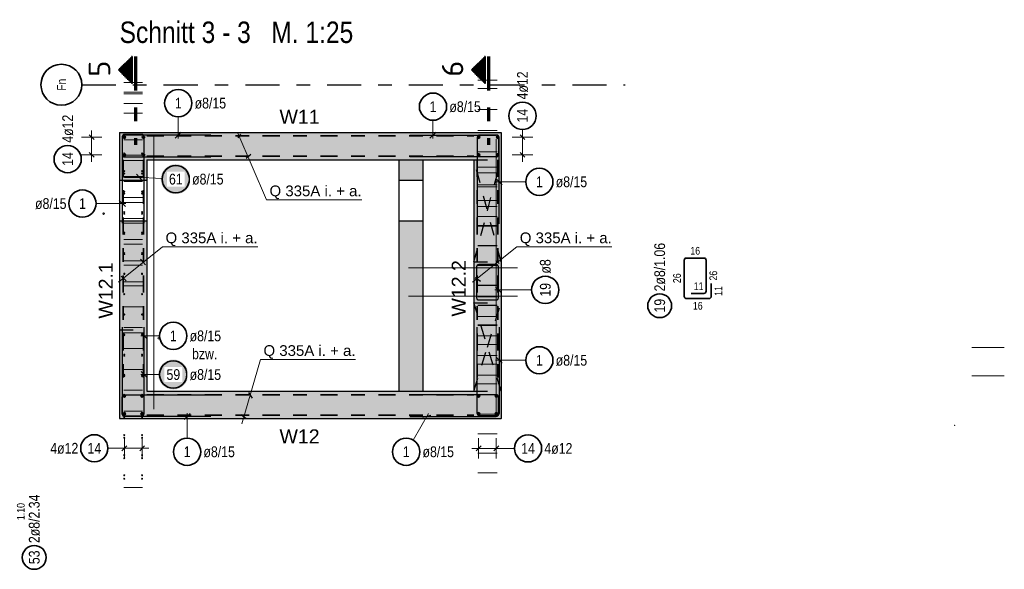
# Model space of a CAD drawing. Header units: millimetres. Extents: x -16 to 44.7, y 0 to 21.2.
# Tile 42 of 49: x 29.1 to 36.3, y 10.7 to 14.8. Entities that reach past the tile are written whole.
import ezdxf
from ezdxf.enums import TextEntityAlignment as Align

# ---------------------------------------------------------------- set-up
doc = ezdxf.new("R2010")
doc.units = ezdxf.units.MM
for name, pattern in [('DASHDOT', [1, 0.5, -0.25, 0, -0.25]), ('DASHDOTX2', [2, 1, -0.5, 0, -0.5]), ('HIDDEN', [0.375, 0.25, -0.125])]:
    doc.linetypes.add(name, pattern=pattern)
doc.layers.add('Achsen', color=7, linetype='Continuous', lineweight=20)
doc.layers.add('nplo Bewehrung', color=7, linetype='Continuous', lineweight=20)
doc.styles.add('Arial', font='arial.ttf')
doc.styles.add('Arial Narrow', font='ARIALN.TTF')
doc.styles.add('isocp', font='isocp', dxfattribs={"width": 1.1})
pattern_1 = [(360, (0, 0), (2e-18, 0.01), [])]

msp = doc.modelspace()

# ---------------------------------------------------------------- hatches: boundary and pattern name
at = {"lineweight": 50}
h = msp.add_hatch(dxfattribs=at)
h.set_pattern_fill('Mau', color=4, scale=0.01, angle=360, style=0, pattern_type=2)
h.set_pattern_definition(pattern_1)
h.paths.add_polyline_path([(29.90166, 14.304649), (29.90166, 14.504649), (29.80166, 14.404649)])
h = msp.add_hatch(dxfattribs=at)
h.set_pattern_fill('Mau', color=4, scale=0.01, angle=360, style=0, pattern_type=2)
h.set_pattern_definition(pattern_1)
h.paths.add_polyline_path([(32.492768, 14.304649), (32.492768, 14.504649), (32.392768, 14.404649)])
at = {"lineweight": 13, "true_color": 0xd7ffd7}
for points in [[(29.809648, 13.946369), (32.609648, 13.946369), (32.409648, 13.746369), (29.809648, 13.746369)], [(32.609648, 13.946369), (32.609648, 11.846367), (32.409648, 12.046367), (32.409648, 13.746369)], [(30.009648, 13.746369), (30.009648, 13.596369), (29.809648, 13.596369), (29.809648, 13.746369)], [(30.009648, 13.296369), (30.009648, 11.846367), (29.809648, 11.846367), (29.809648, 13.296369)], [(32.409648, 12.046367), (32.609648, 11.846367), (30.009648, 11.846367), (30.009648, 12.046367)]]:
    msp.add_hatch(color=254, dxfattribs=at).paths.add_polyline_path(points)
at = {"lineweight": 13, "true_color": 0xf08e8e}
for points in [[(32.034509, 13.746369), (32.034509, 13.596369), (31.859509, 13.596369), (31.859509, 13.746369)], [(32.034509, 13.296369), (32.034509, 12.046367), (31.859509, 12.046367), (31.859509, 13.296369)]]:
    msp.add_hatch(color=11, dxfattribs=at).paths.add_polyline_path(points)
at = {"lineweight": 0, "true_color": 0xffffff}
for points in [[(30.331704, 13.603508), (30.331637, 13.607347), (30.331436, 13.611181), (30.331101, 13.615006), (30.330633, 13.618817), (30.330033, 13.622609), (30.3293, 13.626378), (30.328436, 13.630119), (30.327443, 13.633828), (30.32632, 13.6375), (30.32507, 13.64113), (30.323694, 13.644715), (30.322194, 13.648249), (30.320571, 13.651729), (30.318828, 13.65515), (30.316967, 13.658508), (30.314989, 13.661799), (30.312898, 13.665019), (30.310696, 13.668164), (30.308385, 13.671231), (30.305969, 13.674215), (30.30345, 13.677112), (30.300831, 13.67992), (30.298116, 13.682635), (30.295308, 13.685254), (30.292411, 13.687773), (30.289427, 13.690189), (30.28636, 13.6925), (30.283215, 13.694702), (30.279995, 13.696793), (30.276704, 13.698771), (30.273346, 13.700632), (30.269925, 13.702375), (30.266445, 13.703998), (30.262911, 13.705498), (30.259326, 13.706874), (30.255696, 13.708124), (30.252024, 13.709247), (30.248315, 13.710241), (30.244574, 13.711104), (30.240805, 13.711837), (30.237013, 13.712438), (30.233202, 13.712905), (30.229377, 13.71324), (30.225543, 13.713441), (30.221704, 13.713508), (30.217865, 13.713441), (30.214031, 13.71324), (30.210206, 13.712905), (30.206395, 13.712438), (30.202603, 13.711837), (30.198834, 13.711104), (30.195093, 13.710241), (30.191384, 13.709247), (30.187712, 13.708124), (30.184082, 13.706874), (30.180497, 13.705498), (30.176963, 13.703998), (30.173483, 13.702375), (30.170062, 13.700632), (30.166704, 13.698771), (30.163413, 13.696793), (30.160193, 13.694702), (30.157048, 13.6925), (30.153981, 13.690189), (30.150997, 13.687773), (30.1481, 13.685254), (30.145292, 13.682635), (30.142577, 13.67992), (30.139958, 13.677112), (30.137439, 13.674215), (30.135023, 13.671231), (30.132712, 13.668164), (30.13051, 13.665019), (30.128419, 13.661799), (30.126441, 13.658508), (30.12458, 13.65515), (30.122837, 13.651729), (30.121214, 13.648249), (30.119714, 13.644715), (30.118338, 13.64113), (30.117088, 13.6375), (30.115965, 13.633828), (30.114971, 13.630119), (30.114108, 13.626378), (30.113375, 13.622609), (30.112774, 13.618817), (30.112307, 13.615006), (30.111972, 13.611181), (30.111771, 13.607347), (30.111704, 13.603508), (30.111771, 13.599669), (30.111972, 13.595835), (30.112307, 13.59201), (30.112774, 13.588199), (30.113375, 13.584407), (30.114108, 13.580638), (30.114971, 13.576897), (30.115965, 13.573188), (30.117088, 13.569516), (30.118338, 13.565886), (30.119714, 13.562301), (30.121214, 13.558767), (30.122837, 13.555287), (30.12458, 13.551866), (30.126441, 13.548508), (30.128419, 13.545217), (30.13051, 13.541997), (30.132712, 13.538852), (30.135023, 13.535785), (30.137439, 13.532801), (30.139958, 13.529904), (30.142577, 13.527096), (30.145292, 13.524381), (30.1481, 13.521762), (30.150997, 13.519243), (30.153981, 13.516827), (30.157048, 13.514516), (30.160193, 13.512314), (30.163413, 13.510223), (30.166704, 13.508245), (30.170062, 13.506384), (30.173483, 13.504641), (30.176963, 13.503018), (30.180497, 13.501518), (30.184082, 13.500142), (30.187712, 13.498892), (30.191384, 13.497769), (30.195093, 13.496776), (30.198834, 13.495912), (30.202603, 13.495179), (30.206395, 13.494579), (30.210206, 13.494111), (30.214031, 13.493776), (30.217865, 13.493575), (30.221704, 13.493508), (30.225543, 13.493575), (30.229377, 13.493776), (30.233202, 13.494111), (30.237013, 13.494579), (30.240805, 13.495179), (30.244574, 13.495912), (30.248315, 13.496776), (30.252024, 13.497769), (30.255696, 13.498892), (30.259326, 13.500142), (30.262911, 13.501518), (30.266445, 13.503018), (30.269925, 13.504641), (30.273346, 13.506384), (30.276704, 13.508245), (30.279995, 13.510223), (30.283215, 13.512314), (30.28636, 13.514516), (30.289427, 13.516827), (30.292411, 13.519243), (30.295308, 13.521762), (30.298116, 13.524381), (30.300831, 13.527096), (30.30345, 13.529904), (30.305969, 13.532801), (30.308385, 13.535785), (30.310696, 13.538852), (30.312898, 13.541997), (30.314989, 13.545217), (30.316967, 13.548508), (30.318828, 13.551866), (30.320571, 13.555287), (30.322194, 13.558767), (30.323694, 13.562301), (30.32507, 13.565886), (30.32632, 13.569516), (30.327443, 13.573188), (30.328436, 13.576897), (30.3293, 13.580638), (30.330033, 13.584407), (30.330633, 13.588199), (30.331101, 13.59201), (30.331436, 13.595835)], [(30.313695, 12.169282), (30.313628, 12.173121), (30.313427, 12.176955), (30.313093, 12.18078), (30.312625, 12.184591), (30.312024, 12.188383), (30.311291, 12.192152), (30.310428, 12.195893), (30.309434, 12.199602), (30.308311, 12.203274), (30.307061, 12.206904), (30.305685, 12.210488), (30.304185, 12.214023), (30.302563, 12.217503), (30.300819, 12.220924), (30.298958, 12.224282), (30.29698, 12.227573), (30.294889, 12.230793), (30.292687, 12.233938), (30.290376, 12.237005), (30.28796, 12.239988), (30.285441, 12.242886), (30.282823, 12.245694), (30.280108, 12.248409), (30.2773, 12.251028), (30.274402, 12.253547), (30.271418, 12.255963), (30.268352, 12.258274), (30.265206, 12.260476), (30.261986, 12.262567), (30.258695, 12.264545), (30.255337, 12.266406), (30.251916, 12.268149), (30.248436, 12.269772), (30.244902, 12.271272), (30.241317, 12.272648), (30.237687, 12.273898), (30.234015, 12.275021), (30.230307, 12.276014), (30.226565, 12.276878), (30.222796, 12.277611), (30.219004, 12.278211), (30.215193, 12.278679), (30.211368, 12.279014), (30.207534, 12.279215), (30.203695, 12.279282), (30.199856, 12.279215), (30.196022, 12.279014), (30.192197, 12.278679), (30.188386, 12.278211), (30.184594, 12.277611), (30.180825, 12.276878), (30.177084, 12.276014), (30.173375, 12.275021), (30.169703, 12.273898), (30.166073, 12.272648), (30.162488, 12.271272), (30.158954, 12.269772), (30.155474, 12.268149), (30.152053, 12.266406), (30.148695, 12.264545), (30.145404, 12.262567), (30.142184, 12.260476), (30.139039, 12.258274), (30.135972, 12.255963), (30.132989, 12.253547), (30.130091, 12.251028), (30.127283, 12.248409), (30.124568, 12.245694), (30.121949, 12.242886), (30.11943, 12.239988), (30.117014, 12.237005), (30.114703, 12.233938), (30.112501, 12.230793), (30.11041, 12.227573), (30.108432, 12.224282), (30.106571, 12.220924), (30.104828, 12.217503), (30.103205, 12.214023), (30.101705, 12.210488), (30.100329, 12.206904), (30.099079, 12.203274), (30.097956, 12.199602), (30.096963, 12.195893), (30.096099, 12.192152), (30.095366, 12.188383), (30.094766, 12.184591), (30.094298, 12.18078), (30.093963, 12.176955), (30.093762, 12.173121), (30.093695, 12.169282), (30.093762, 12.165443), (30.093963, 12.161609), (30.094298, 12.157784), (30.094766, 12.153973), (30.095366, 12.15018), (30.096099, 12.146411), (30.096963, 12.14267), (30.097956, 12.138962), (30.099079, 12.13529), (30.100329, 12.13166), (30.101705, 12.128075), (30.103205, 12.124541), (30.104828, 12.121061), (30.106571, 12.11764), (30.108432, 12.114282), (30.11041, 12.110991), (30.112501, 12.107771), (30.114703, 12.104625), (30.117014, 12.101559), (30.11943, 12.098575), (30.121949, 12.095677), (30.124568, 12.092869), (30.127283, 12.090154), (30.130091, 12.087536), (30.132989, 12.085017), (30.135972, 12.082601), (30.139039, 12.08029), (30.142184, 12.078088), (30.145404, 12.075996), (30.148695, 12.074019), (30.152053, 12.072158), (30.155474, 12.070414), (30.158954, 12.068792), (30.162488, 12.067292), (30.166073, 12.065916), (30.169703, 12.064666), (30.173375, 12.063543), (30.177084, 12.062549), (30.180825, 12.061686), (30.184594, 12.060953), (30.188386, 12.060352), (30.192197, 12.059884), (30.196022, 12.05955), (30.199856, 12.059349), (30.203695, 12.059282), (30.207534, 12.059349), (30.211368, 12.05955), (30.215193, 12.059884), (30.219004, 12.060352), (30.222796, 12.060953), (30.226565, 12.061686), (30.230307, 12.062549), (30.234015, 12.063543), (30.237687, 12.064666), (30.241317, 12.065916), (30.244902, 12.067292), (30.248436, 12.068792), (30.251916, 12.070414), (30.255337, 12.072158), (30.258695, 12.074019), (30.261986, 12.075996), (30.265206, 12.078088), (30.268352, 12.08029), (30.271418, 12.082601), (30.274402, 12.085017), (30.2773, 12.087536), (30.280108, 12.090154), (30.282823, 12.092869), (30.285441, 12.095677), (30.28796, 12.098575), (30.290376, 12.101559), (30.292687, 12.104625), (30.294889, 12.107771), (30.29698, 12.110991), (30.298958, 12.114282), (30.300819, 12.11764), (30.302563, 12.121061), (30.304185, 12.124541), (30.305685, 12.128075), (30.307061, 12.13166), (30.308311, 12.13529), (30.309434, 12.138962), (30.310428, 12.14267), (30.311291, 12.146411), (30.312024, 12.15018), (30.312625, 12.153973), (30.313093, 12.157784), (30.313427, 12.161609)]]:
    msp.add_hatch(color=7, dxfattribs=at).paths.add_polyline_path(points)

# ---------------------------------------------------------------- linework, layer by layer
at = {"color": 2, "linetype": 'Continuous', "lineweight": 35}
for p, q in [((29.90166, 14.504649), (29.80166, 14.404649)), ((29.90166, 14.504649), (29.90166, 14.304649)), ((32.492768, 14.504649), (32.392768, 14.404649)), ((32.492768, 14.504649), (32.492768, 14.304649)), ((29.80166, 14.404649), (29.90166, 14.304649)), ((32.392768, 14.404649), (32.492768, 14.304649)), ((33.954071, 13.008513), (33.954071, 12.743011)), ((34.098071, 13.024513), (33.970071, 13.024513)), ((34.114071, 12.780511), (34.114071, 13.008513)), ((34.151571, 12.743011), (34.151571, 12.837011)), ((33.970071, 12.727011), (34.135571, 12.727011)), ((34.004071, 12.764511), (34.098071, 12.764511))]:
    msp.add_line(p, q, dxfattribs=at)
at = {"color": 1, "linetype": 'DASHDOTX2', "lineweight": 70, "ltscale": 0.25}
for p, q in [((29.92666, 14.504649), (29.92666, 13.854649)), ((32.517768, 14.504649), (32.517768, 13.854649))]:
    msp.add_line(p, q, dxfattribs=at)
at = {"color": 3, "linetype": 'DASHDOTX2', "lineweight": 25, "ltscale": 0.25}
msp.add_line((29.532629, 14.296369), (33.52096, 14.296369), dxfattribs=at)
at = {"color": 5, "linetype": 'Continuous', "lineweight": 18}
for p, q in [((30.240366, 14.061478), (30.240366, 13.901369)), ((32.109845, 14.035371), (32.109845, 13.901369)), ((29.6046, 13.731369), (29.6046, 13.961369)), ((32.766456, 13.968499), (32.766456, 13.961369)), ((32.766456, 13.731369), (32.766456, 13.961369)), ((29.5296, 13.911369), (29.6796, 13.911369)), ((29.5296, 13.911369), (29.6796, 13.911369)), ((30.887545, 13.452384), (30.67702, 13.941562)), ((32.691456, 13.911369), (32.841456, 13.911369)), ((32.691456, 13.911369), (32.841456, 13.911369)), ((29.5296, 13.781369), (29.6796, 13.781369)), ((29.5296, 13.781369), (29.6796, 13.781369)), ((32.691456, 13.781369), (32.841456, 13.781369)), ((32.691456, 13.781369), (32.841456, 13.781369)), ((30.12182, 13.608318), (29.929677, 13.617572)), ((32.790509, 13.583847), (32.569648, 13.583847)), ((31.586477, 13.452384), (30.887545, 13.452384)), ((29.636669, 13.424013), (29.854648, 13.424013)), ((30.124296, 13.107685), (29.800513, 12.848375)), ((30.823228, 13.107685), (30.124296, 13.107685)), ((32.724296, 13.107685), (32.400513, 12.848375)), ((33.423228, 13.107685), (32.724296, 13.107685)), ((32.834024, 12.790289), (32.564648, 12.790289)), ((30.103695, 12.453056), (29.964648, 12.453056)), ((30.843227, 12.280409), (30.706054, 11.806833)), ((31.542159, 12.280409), (30.843227, 12.280409)), ((32.790509, 12.273796), (32.569648, 12.273796)), ((30.103695, 12.169282), (29.964648, 12.169282)), ((30.304853, 11.702326), (30.304853, 11.88637)), ((31.963442, 11.68861), (32.077285, 11.882941)), ((29.844653, 11.702839), (29.844657, 11.552839)), ((29.844656, 11.702839), (29.84466, 11.552839)), ((29.974653, 11.702842), (29.974657, 11.552842)), ((29.974656, 11.702842), (29.97466, 11.552842)), ((32.444648, 11.552284), (32.444648, 11.702284)), ((32.444648, 11.552284), (32.444648, 11.702284)), ((32.574648, 11.552284), (32.574648, 11.702284)), ((32.574648, 11.552284), (32.574648, 11.702284)), ((29.72403, 11.627836), (29.794655, 11.627838)), ((29.794655, 11.627838), (30.024658, 11.627844)), ((32.624648, 11.627284), (32.394648, 11.627284)), ((32.707268, 11.627284), (32.624648, 11.627284))]:
    msp.add_line(p, q, dxfattribs=at)
at = {"color": 3, "linetype": 'Continuous', "lineweight": 25}
for p, q in [((30.218269, 13.904272), (30.262463, 13.948466)), ((32.087748, 13.904272), (32.131942, 13.948466)), ((29.586922, 13.929047), (29.622277, 13.893692)), ((29.586922, 13.929047), (29.622277, 13.893692)), ((29.809648, 13.946369), (32.609648, 13.946369)), ((29.809648, 13.946369), (29.809648, 13.746369)), ((29.829648, 13.915176), (29.829648, 13.281176)), ((29.829648, 13.910369), (29.829648, 13.782369)), ((29.973648, 13.931176), (29.845648, 13.931176)), ((30.479648, 13.926369), (29.845648, 13.926369)), ((29.989648, 13.281176), (29.989648, 13.915176)), ((30.679765, 13.907383), (30.699698, 13.933545)), ((31.939648, 13.926369), (32.573648, 13.926369)), ((32.434648, 13.910369), (32.434648, 13.276369)), ((32.578648, 13.926369), (32.450648, 13.926369)), ((32.589648, 13.910369), (32.589648, 13.782369)), ((32.594648, 13.276369), (32.594648, 13.910369)), ((32.609648, 13.946369), (32.609648, 11.846367)), ((32.748779, 13.929047), (32.784134, 13.893692)), ((32.748779, 13.929047), (32.784134, 13.893692)), ((29.586922, 13.799047), (29.622277, 13.763692)), ((29.586922, 13.799047), (29.622277, 13.763692)), ((29.809648, 13.746369), (29.809648, 13.596369)), ((29.845648, 13.766369), (30.479648, 13.766369)), ((30.009648, 13.746369), (32.409648, 13.746369)), ((30.009648, 13.746369), (30.009648, 13.596369)), ((30.739563, 13.757888), (30.773199, 13.787787)), ((31.859509, 13.746369), (31.859509, 13.596369)), ((32.573648, 13.766369), (31.939648, 13.766369)), ((32.034509, 13.746369), (32.034509, 13.596369)), ((32.409648, 13.746369), (32.409648, 12.046367)), ((32.748779, 13.799047), (32.784134, 13.763692)), ((32.748779, 13.799047), (32.784134, 13.763692)), ((29.809648, 13.596369), (30.009648, 13.596369)), ((29.809648, 13.596369), (29.809648, 13.296369)), ((29.93364, 13.639504), (29.975657, 13.593235)), ((30.009648, 13.596369), (30.009648, 13.296369)), ((31.859509, 13.596369), (32.034509, 13.596369)), ((31.859509, 13.596369), (31.859509, 13.296369)), ((32.034509, 13.596369), (32.034509, 13.296369)), ((32.572551, 13.605944), (32.616746, 13.56175)), ((29.851746, 13.401916), (29.807551, 13.44611)), ((29.809648, 13.296369), (30.009648, 13.296369)), ((29.809648, 13.296369), (29.809648, 11.846367)), ((30.009648, 13.296369), (30.009648, 12.046367)), ((31.859509, 13.296369), (32.034509, 13.296369)), ((31.859509, 13.296369), (31.859509, 12.046367)), ((32.034509, 13.296369), (32.034509, 12.046367)), ((29.962578, 13.015803), (30.00031, 12.973633)), ((32.429648, 12.960369), (32.429648, 12.732367)), ((32.573648, 12.976369), (32.445648, 12.976369)), ((32.57168, 13.006991), (32.596089, 12.985108)), ((32.589648, 12.732367), (32.589648, 12.960369)), ((29.820529, 12.890401), (29.857151, 12.855998)), ((32.419336, 12.882423), (32.458066, 12.855045)), ((32.567551, 12.812386), (32.611746, 12.768191)), ((32.589648, 12.732367), (32.589648, 12.826367)), ((32.445648, 12.716367), (32.573648, 12.716367)), ((32.479648, 12.716367), (32.573648, 12.716367)), ((29.829648, 12.516367), (29.829648, 11.882367)), ((29.989648, 11.882367), (29.989648, 12.516367)), ((32.434648, 11.88237), (32.434648, 12.51637)), ((32.594648, 12.51637), (32.594648, 11.88237)), ((29.967551, 12.475153), (30.011746, 12.430959)), ((32.572551, 12.295893), (32.616746, 12.251699)), ((29.967551, 12.191379), (30.011746, 12.147185)), ((29.829648, 11.87737), (29.829648, 12.00537)), ((29.845648, 12.02137), (30.479648, 12.02137)), ((30.009648, 12.046367), (32.409648, 12.046367)), ((30.75593, 12.037387), (30.78309, 11.996236)), ((32.573648, 12.02137), (31.939648, 12.02137)), ((32.589648, 11.87737), (32.589648, 12.00537)), ((29.845648, 11.866367), (29.973648, 11.866367)), ((30.479648, 11.86137), (29.845648, 11.86137)), ((30.32695, 11.883467), (30.282756, 11.839273)), ((30.701611, 11.876899), (30.737001, 11.848094)), ((31.939648, 11.86137), (32.573648, 11.86137)), ((32.094884, 11.869267), (32.034413, 11.853473)), ((32.578648, 11.86637), (32.450648, 11.86637)), ((29.809648, 11.846367), (30.009648, 11.846367)), ((30.009648, 11.846367), (32.609648, 11.846367)), ((29.862332, 11.645517), (29.826978, 11.610161)), ((29.862336, 11.645517), (29.826981, 11.610161)), ((29.992332, 11.64552), (29.956978, 11.610164)), ((29.992336, 11.64552), (29.956981, 11.610164)), ((32.426971, 11.609607), (32.462326, 11.644962)), ((32.426971, 11.609607), (32.462326, 11.644962)), ((32.556971, 11.609607), (32.592326, 11.644962)), ((32.556971, 11.609607), (32.592326, 11.644962))]:
    msp.add_line(p, q, dxfattribs=at)
at = {"color": 9, "linetype": 'Continuous', "lineweight": 0}
for p, q in [((29.829648, 13.632369), (29.829648, 13.910369)), ((29.845648, 13.926369), (29.973648, 13.926369)), ((29.879648, 13.926369), (29.973648, 13.926369)), ((29.989648, 13.910369), (29.989648, 13.632369)), ((29.989648, 13.910369), (29.989648, 13.816369)), ((29.973648, 13.616369), (29.845648, 13.616369)), ((29.829648, 11.882367), (29.829648, 12.460369)), ((29.845648, 12.476369), (29.973648, 12.476369)), ((29.989648, 12.460369), (29.989648, 11.882367)), ((29.989648, 11.976367), (29.989648, 11.882367)), ((29.973648, 11.866367), (29.845648, 11.866367)), ((29.973648, 11.866367), (29.879648, 11.866367))]:
    msp.add_line(p, q, dxfattribs=at)
at = {"color": 2, "linetype": 'DASHDOT', "lineweight": 35, "ltscale": 0.25}
for p, q in [((30.009648, 13.921369), (32.409648, 13.921369)), ((29.834648, 13.746369), (29.834648, 12.04637)), ((29.984648, 13.746369), (29.984648, 12.04637)), ((30.009648, 13.771369), (32.409648, 13.771369)), ((32.434648, 13.746369), (32.434648, 12.04637)), ((32.584648, 13.746369), (32.584648, 12.04637)), ((30.009648, 12.02137), (32.409648, 12.02137)), ((30.009648, 11.87137), (32.409648, 11.87137))]:
    msp.add_line(p, q, dxfattribs=at)
at = {"color": 3, "linetype": 'HIDDEN', "lineweight": 25, "ltscale": 0.25}
for p, q in [((32.409648, 13.746369), (32.609648, 13.746369)), ((32.409648, 12.996369), (32.609648, 12.996369)), ((32.409648, 12.696367), (32.609648, 12.696367)), ((29.809648, 12.496369), (30.009648, 12.496369)), ((32.409648, 12.046367), (32.609648, 12.046367))]:
    msp.add_line(p, q, dxfattribs=at)
at = {"color": 2, "linetype": 'Continuous', "lineweight": 35}
for centre, radius in [((29.382629, 14.296369), 0.15), ((30.240366, 14.161478), 0.1), ((32.109845, 14.135371), 0.1), ((32.766456, 14.068499), 0.1), ((29.428426, 13.750575), 0.1), ((30.221704, 13.603508), 0.1), ((32.890509, 13.583847), 0.1), ((29.536669, 13.424013), 0.1), ((32.934024, 12.790433), 0.1), ((33.77358, 12.674319), 0.0875), ((30.203695, 12.453056), 0.1), ((32.890509, 12.273796), 0.1), ((30.203695, 12.169282), 0.1), ((29.62403, 11.627833), 0.1), ((32.807268, 11.627284), 0.1), ((30.304853, 11.602326), 0.1), ((31.912894, 11.602326), 0.1)]:
    msp.add_circle(centre, radius, dxfattribs=at)
at = {"color": 4, "linetype": 'Continuous', "lineweight": 50}
for centre, radius in [((29.844648, 13.911369), 0.006), ((29.844648, 13.911369), 0.006), ((29.844648, 13.911369), 0.0054), ((29.844648, 13.911369), 0.0042), ((29.844648, 13.911369), 0.003), ((29.844648, 13.911369), 0.0018), ((29.844648, 13.911369), 0.0006), ((29.984648, 13.911369), 0.006), ((29.984648, 13.911369), 0.006), ((29.984648, 13.911369), 0.0054), ((29.984648, 13.911369), 0.0042), ((29.984648, 13.911369), 0.003), ((29.984648, 13.911369), 0.0018), ((29.984648, 13.911369), 0.0006), ((32.444648, 13.911369), 0.006), ((32.444648, 13.911369), 0.006), ((32.444648, 13.911369), 0.0054), ((32.444648, 13.911369), 0.0042), ((32.444648, 13.911369), 0.003), ((32.444648, 13.911369), 0.0018), ((32.444648, 13.911369), 0.0006), ((32.584648, 13.911369), 0.006), ((32.584648, 13.911369), 0.006), ((32.584648, 13.911369), 0.0054), ((32.584648, 13.911369), 0.0042), ((32.584648, 13.911369), 0.003), ((32.584648, 13.911369), 0.0018), ((32.584648, 13.911369), 0.0006), ((29.844648, 13.781369), 0.006), ((29.844648, 13.781369), 0.006), ((29.844648, 13.781369), 0.0054), ((29.844648, 13.781369), 0.0042), ((29.844648, 13.781369), 0.003), ((29.844648, 13.781369), 0.0018), ((29.844648, 13.781369), 0.0006), ((29.984648, 13.781369), 0.006), ((29.984648, 13.781369), 0.006), ((29.984648, 13.781369), 0.0054), ((29.984648, 13.781369), 0.0042), ((29.984648, 13.781369), 0.003), ((29.984648, 13.781369), 0.0018), ((29.984648, 13.781369), 0.0006), ((32.444648, 13.781369), 0.006), ((32.444648, 13.781369), 0.006), ((32.444648, 13.781369), 0.0054), ((32.444648, 13.781369), 0.0042), ((32.444648, 13.781369), 0.003), ((32.444648, 13.781369), 0.0018), ((32.444648, 13.781369), 0.0006), ((32.584648, 13.781369), 0.006), ((32.584648, 13.781369), 0.006), ((32.584648, 13.781369), 0.0054), ((32.584648, 13.781369), 0.0042), ((32.584648, 13.781369), 0.003), ((32.584648, 13.781369), 0.0018), ((32.584648, 13.781369), 0.0006), ((29.844648, 12.01137), 0.006), ((29.844648, 12.01137), 0.006), ((29.844648, 12.01137), 0.0054), ((29.844648, 12.01137), 0.0042), ((29.844648, 12.01137), 0.003), ((29.844648, 12.01137), 0.0018), ((29.844648, 12.01137), 0.0006), ((29.974648, 12.01137), 0.006), ((29.974648, 12.01137), 0.006), ((29.974648, 12.01137), 0.0054), ((29.974648, 12.01137), 0.0042), ((29.974648, 12.01137), 0.003), ((29.974648, 12.01137), 0.0018), ((29.974648, 12.01137), 0.0006), ((32.444648, 12.01137), 0.006), ((32.444648, 12.01137), 0.006), ((32.444648, 12.01137), 0.0054), ((32.444648, 12.01137), 0.0042), ((32.444648, 12.01137), 0.003), ((32.444648, 12.01137), 0.0018), ((32.444648, 12.01137), 0.0006), ((32.574648, 12.01137), 0.006), ((32.574648, 12.01137), 0.006), ((32.574648, 12.01137), 0.0054), ((32.574648, 12.01137), 0.0042), ((32.574648, 12.01137), 0.003), ((32.574648, 12.01137), 0.0018), ((32.574648, 12.01137), 0.0006), ((29.844648, 11.881367), 0.006), ((29.844648, 11.881367), 0.006), ((29.844648, 11.881367), 0.0054), ((29.844648, 11.881367), 0.0042), ((29.844648, 11.881367), 0.003), ((29.844648, 11.881367), 0.0018), ((29.844648, 11.881367), 0.0006), ((29.974648, 11.88137), 0.006), ((29.974648, 11.88137), 0.006), ((29.974648, 11.88137), 0.0054), ((29.974648, 11.88137), 0.0042), ((29.974648, 11.88137), 0.003), ((29.974648, 11.88137), 0.0018), ((29.974648, 11.88137), 0.0006), ((32.444648, 11.88137), 0.006), ((32.444648, 11.88137), 0.006), ((32.444648, 11.88137), 0.0054), ((32.444648, 11.88137), 0.0042), ((32.444648, 11.88137), 0.003), ((32.444648, 11.88137), 0.0018), ((32.444648, 11.88137), 0.0006), ((32.574648, 11.88137), 0.006), ((32.574648, 11.88137), 0.006), ((32.574648, 11.88137), 0.0054), ((32.574648, 11.88137), 0.0042), ((32.574648, 11.88137), 0.003), ((32.574648, 11.88137), 0.0018), ((32.574648, 11.88137), 0.0006)]:
    msp.add_circle(centre, radius, dxfattribs=at)
at = {"color": 9, "linetype": 'Continuous', "lineweight": 0}
for centre in [(29.809648, 12.221367), (32.609648, 11.84637), (35.939352, 11.797046)]:
    msp.add_circle(centre, 0.00111, dxfattribs=at)
at = {"color": 3, "linetype": 'Continuous', "lineweight": 25}
for centre, start, end in [((29.845648, 13.915176), 90, 180), ((29.845648, 13.910369), 90, 180), ((29.973648, 13.915176), 0, 90), ((32.450648, 13.910369), 90, 180), ((32.573648, 13.910369), 0, 90), ((32.578648, 13.910369), 0, 90), ((29.845648, 13.782369), 180, 270), ((32.573648, 13.782369), 270, 0), ((32.445648, 12.960369), 90, 180), ((32.573648, 12.960369), 0, 90), ((32.445648, 12.732367), 180, 270), ((32.573648, 12.732367), 270, 0), ((32.573648, 12.732367), 270, 0), ((29.845648, 12.00537), 90, 180), ((32.573648, 12.00537), 0, 90), ((29.845648, 11.882367), 180, 270), ((29.845648, 11.87737), 180, 270), ((29.973648, 11.882367), 270, 0), ((32.450648, 11.88237), 180, 270), ((32.573648, 11.87737), 270, 0), ((32.578648, 11.88237), 270, 0)]:
    msp.add_arc(centre, 0.016, start, end, dxfattribs=at)
at = {"color": 9, "linetype": 'Continuous', "lineweight": 0}
for centre, start, end in [((29.845648, 13.910369), 90, 180), ((29.973648, 13.910369), 0, 90), ((29.973648, 13.910369), 0, 90), ((29.845648, 13.632369), 180, 270), ((29.973648, 13.632369), 270, 0), ((29.845648, 12.460369), 90, 180), ((29.973648, 12.460369), 0, 90), ((29.845648, 11.882367), 180, 270), ((29.973648, 11.882367), 270, 0), ((29.973648, 11.882367), 270, 0)]:
    msp.add_arc(centre, 0.016, start, end, dxfattribs=at)
at = {"color": 2, "linetype": 'Continuous', "lineweight": 35}
for centre, start, end in [((33.970071, 13.008513), 90, 180), ((34.098071, 13.008513), 0, 90), ((33.970071, 12.743011), 180, 270), ((34.098071, 12.780511), 270, 0), ((34.135571, 12.743011), 270, 0)]:
    msp.add_arc(centre, 0.016, start, end, dxfattribs=at)
at = {"layer": 'Achsen', "color": 3, "linetype": 'HIDDEN', "lineweight": 25, "ltscale": 0.25}
for p, q in [((32.609648, 12.996369), (32.409648, 13.746369)), ((32.509648, 13.371369), (32.609648, 13.746369)), ((32.409648, 12.996369), (32.509648, 13.371369)), ((32.609648, 12.046367), (32.409648, 12.696367)), ((32.509648, 12.371367), (32.609648, 12.696367)), ((32.409648, 12.046367), (32.509648, 12.371367))]:
    msp.add_line(p, q, dxfattribs=at)
at = {"layer": 'Achsen', "color": 2, "linetype": 'Continuous', "lineweight": 35}
msp.add_circle((29.183138, 10.827137), 0.0875, dxfattribs=at)
at = {"layer": 'nplo Bewehrung', "color": 9, "linetype": 'Continuous', "lineweight": 0}
for p, q in [((29.839648, 14.311612), (29.978816, 14.311612)), ((32.439648, 14.330971), (32.579648, 14.330971)), ((29.839648, 14.242363), (29.978816, 14.242363)), ((32.439648, 14.26904), (32.579648, 14.26904)), ((29.839648, 14.22897), (29.978816, 14.22897)), ((29.839648, 14.15897), (29.978816, 14.15897)), ((32.439648, 14.114373), (32.579648, 14.114373)), ((29.839648, 14.087696), (29.978816, 14.087696)), ((32.439648, 13.959706), (32.579648, 13.959706)), ((29.839648, 13.93303), (29.978816, 13.93303)), ((29.839648, 13.892368), (29.978816, 13.892368)), ((30.061257, 11.91548), (30.061257, 13.91548)), ((32.573648, 11.89637), (32.573648, 13.896369)), ((32.573648, 11.89637), (32.573648, 13.896369)), ((30.061257, 12.766541), (30.061257, 13.866541)), ((32.439648, 13.80504), (32.579648, 13.80504)), ((29.839648, 13.778364), (29.978816, 13.778364)), ((29.839648, 13.739137), (29.978816, 13.739137)), ((32.439648, 13.692369), (32.579648, 13.692369)), ((32.439648, 13.692369), (32.579648, 13.692369)), ((29.839648, 13.623698), (29.978816, 13.623698)), ((32.439648, 13.650373), (32.579648, 13.650373)), ((29.839648, 13.585907), (29.978816, 13.585907)), ((32.439648, 13.562369), (32.579648, 13.562369)), ((32.439648, 13.547642), (32.579648, 13.547642)), ((32.439648, 13.547642), (32.579648, 13.547642)), ((29.839648, 13.469032), (29.978816, 13.469032)), ((32.439648, 13.446369), (32.579648, 13.446369)), ((29.839648, 13.432676), (29.978816, 13.432676)), ((32.439648, 13.402915), (32.579648, 13.402915)), ((32.439648, 13.402915), (32.579648, 13.402915)), ((29.839648, 13.314365), (29.978816, 13.314365)), ((32.439648, 13.330369), (32.579648, 13.330369)), ((29.839648, 13.279446), (29.978816, 13.279446)), ((32.439648, 13.262369), (32.579648, 13.262369)), ((32.439648, 13.258188), (32.579648, 13.258188)), ((32.439648, 13.258188), (32.579648, 13.258188)), ((29.839648, 13.159699), (29.978816, 13.159699)), ((29.839648, 13.126215), (29.978816, 13.126215)), ((32.439648, 13.115969), (32.579648, 13.115969)), ((32.439648, 13.113461), (32.579648, 13.113461)), ((32.439648, 13.113461), (32.579648, 13.113461)), ((29.839648, 13.005033), (29.978816, 13.005033)), ((29.839648, 12.972984), (29.978816, 12.972984)), ((32.439648, 12.969569), (32.579648, 12.969569)), ((32.439648, 12.968734), (32.579648, 12.968734)), ((32.439648, 12.968734), (32.579648, 12.968734)), ((29.839648, 12.850367), (29.978816, 12.850367)), ((29.839648, 12.819754), (29.978816, 12.819754)), ((32.439648, 12.824007), (32.579648, 12.824007)), ((32.439648, 12.824007), (32.579648, 12.824007)), ((32.439648, 12.823169), (32.579648, 12.823169)), ((32.439648, 12.739997), (32.579648, 12.739997)), ((29.839648, 12.666523), (29.978816, 12.666523)), ((32.439648, 12.67928), (32.579648, 12.67928)), ((32.439648, 12.67928), (32.579648, 12.67928)), ((32.439648, 12.676769), (32.579648, 12.676769)), ((32.439648, 12.596441), (32.579648, 12.596441)), ((29.839648, 12.513293), (29.978816, 12.513293)), ((32.439648, 12.534553), (32.579648, 12.534553)), ((32.439648, 12.534553), (32.579648, 12.534553)), ((32.439648, 12.530369), (32.579648, 12.530369)), ((32.439648, 12.452886), (32.579648, 12.452886)), ((29.839648, 12.360062), (29.978816, 12.360062)), ((32.439648, 12.389826), (32.579648, 12.389826)), ((32.439648, 12.389826), (32.579648, 12.389826)), ((36.064352, 12.368196), (36.302996, 12.368196)), ((32.439648, 12.30933), (32.579648, 12.30933)), ((32.439648, 12.245098), (32.579648, 12.245098)), ((32.439648, 12.245098), (32.579648, 12.245098)), ((29.839648, 12.206831), (29.978816, 12.206831)), ((32.439648, 12.165775), (32.579648, 12.165775)), ((36.064352, 12.159601), (36.302996, 12.159601)), ((32.439648, 12.100371), (32.579648, 12.100371)), ((32.439648, 12.100371), (32.579648, 12.100371)), ((29.839648, 12.053601), (29.978816, 12.053601)), ((32.439648, 12.022219), (32.579648, 12.022219)), ((29.839648, 11.90037), (29.978816, 11.90037)), ((32.439648, 11.878664), (32.579648, 11.878664)), ((32.439648, 11.735108), (32.579648, 11.735108)), ((32.439648, 11.591553), (32.579648, 11.591553)), ((32.439648, 11.447998), (32.579648, 11.447998)), ((29.839648, 11.339997), (29.978816, 11.339997))]:
    msp.add_line(p, q, dxfattribs=at)
for centre, radius in [((29.843648, 13.792391), 0.004), ((29.843648, 13.792391), 0.004), ((29.974816, 13.792391), 0.004), ((29.974816, 13.792391), 0.004), ((29.843648, 13.662367), 0.004), ((29.843648, 13.662367), 0.004), ((29.974816, 13.662367), 0.004), ((29.974816, 13.662367), 0.004), ((29.843648, 13.64471), 0.004), ((29.843648, 13.64471), 0.004), ((29.974816, 13.64471), 0.004), ((29.974816, 13.64471), 0.004), ((29.843648, 13.511845), 0.004), ((29.843648, 13.511845), 0.004), ((29.974816, 13.511845), 0.004), ((29.974816, 13.511845), 0.004), ((29.843648, 13.497029), 0.004), ((29.843648, 13.497029), 0.004), ((29.974816, 13.497029), 0.004), ((29.974816, 13.497029), 0.004), ((29.69217, 13.350379), 0.006), ((29.69217, 13.350379), 0.006), ((29.843648, 13.361323), 0.004), ((29.843648, 13.361323), 0.004), ((29.843648, 13.349348), 0.004), ((29.843648, 13.349348), 0.004), ((29.974816, 13.361323), 0.004), ((29.974816, 13.361323), 0.004), ((29.974816, 13.349348), 0.004), ((29.974816, 13.349348), 0.004), ((29.843648, 13.210802), 0.004), ((29.843648, 13.210802), 0.004), ((29.843648, 13.201667), 0.004), ((29.843648, 13.201667), 0.004), ((29.974816, 13.210802), 0.004), ((29.974816, 13.210802), 0.004), ((29.974816, 13.201667), 0.004), ((29.974816, 13.201667), 0.004), ((29.843648, 13.06028), 0.004), ((29.843648, 13.06028), 0.004), ((29.843648, 13.053986), 0.004), ((29.843648, 13.053986), 0.004), ((29.974816, 13.06028), 0.004), ((29.974816, 13.06028), 0.004), ((29.974816, 13.053986), 0.004), ((29.974816, 13.053986), 0.004), ((29.843648, 12.909759), 0.004), ((29.843648, 12.909759), 0.004), ((29.843648, 12.906306), 0.004), ((29.843648, 12.906306), 0.004), ((29.974816, 12.909759), 0.004), ((29.974816, 12.909759), 0.004), ((29.974816, 12.906306), 0.004), ((29.974816, 12.906306), 0.004), ((29.843648, 12.759237), 0.004), ((29.843648, 12.759237), 0.004), ((29.843648, 12.758625), 0.004), ((29.843648, 12.758625), 0.004), ((29.974816, 12.759237), 0.004), ((29.974816, 12.759237), 0.004), ((29.974816, 12.758625), 0.004), ((29.974816, 12.758625), 0.004), ((29.843648, 12.610944), 0.004), ((29.843648, 12.610944), 0.004), ((29.843648, 12.608715), 0.004), ((29.843648, 12.608715), 0.004), ((29.974816, 12.610944), 0.004), ((29.974816, 12.610944), 0.004), ((29.974816, 12.608715), 0.004), ((29.974816, 12.608715), 0.004), ((29.843648, 12.463263), 0.004), ((29.843648, 12.463263), 0.004), ((29.843648, 12.458194), 0.004), ((29.843648, 12.458194), 0.004), ((29.974816, 12.463263), 0.004), ((29.974816, 12.463263), 0.004), ((29.974816, 12.458194), 0.004), ((29.974816, 12.458194), 0.004), ((30.097257, 12.436435), 0.006), ((30.097257, 12.436435), 0.006), ((29.843648, 12.315582), 0.004), ((29.843648, 12.315582), 0.004), ((29.843648, 12.307672), 0.004), ((29.843648, 12.307672), 0.004), ((29.974816, 12.315582), 0.004), ((29.974816, 12.315582), 0.004), ((29.974816, 12.307672), 0.004), ((29.974816, 12.307672), 0.004), ((29.843648, 12.167901), 0.004), ((29.843648, 12.167901), 0.004), ((29.843648, 12.15715), 0.004), ((29.843648, 12.15715), 0.004), ((29.974816, 12.167901), 0.004), ((29.974816, 12.167901), 0.004), ((29.974816, 12.15715), 0.004), ((29.974816, 12.15715), 0.004), ((29.843648, 12.02022), 0.004), ((29.843648, 12.02022), 0.004), ((29.843648, 12.006629), 0.004), ((29.843648, 12.006629), 0.004), ((29.974816, 12.02022), 0.004), ((29.974816, 12.02022), 0.004), ((29.974816, 12.006629), 0.004), ((29.974816, 12.006629), 0.004), ((29.843648, 11.87254), 0.004), ((29.843648, 11.87254), 0.004), ((29.843648, 11.856107), 0.004), ((29.843648, 11.856107), 0.004), ((29.974816, 11.87254), 0.004), ((29.974816, 11.87254), 0.004), ((29.974816, 11.856107), 0.004), ((29.974816, 11.856107), 0.004), ((29.843648, 11.724859), 0.004), ((29.843648, 11.724859), 0.004), ((29.843648, 11.705585), 0.004), ((29.843648, 11.705585), 0.004), ((29.974816, 11.724859), 0.004), ((29.974816, 11.724859), 0.004), ((29.974816, 11.705585), 0.004), ((29.974816, 11.705585), 0.004), ((29.843648, 11.577178), 0.004), ((29.843648, 11.577178), 0.004), ((29.974816, 11.577178), 0.004), ((29.974816, 11.577178), 0.004), ((29.843648, 11.555064), 0.004), ((29.843648, 11.555064), 0.004), ((29.974816, 11.555064), 0.004), ((29.974816, 11.555064), 0.004), ((29.843648, 11.429497), 0.004), ((29.843648, 11.429497), 0.004), ((29.974816, 11.429497), 0.004), ((29.974816, 11.429497), 0.004), ((29.843648, 11.404542), 0.004), ((29.843648, 11.404542), 0.004), ((29.974816, 11.404542), 0.004), ((29.974816, 11.404542), 0.004)]:
    msp.add_circle(centre, radius, dxfattribs=at)

# ---------------------------------------------------------------- texts
at = {"color": 1, "lineweight": 70, "style": 'Arial Narrow'}
msp.add_text('Schnitt 3 - 3   M. 1:25', height=0.1575, dxfattribs=at).set_placement((29.809648, 14.602764))
at = {"color": 2, "lineweight": 35, "style": 'isocp', "width": 1.15}
for s, p in [('5', (29.74096, 14.413776)), ('6', (32.332068, 14.413776))]:
    msp.add_text(s, height=0.1575, rotation=90, dxfattribs=at).set_placement(p, align=Align.CENTER)
at = {"color": 3, "lineweight": 25, "style": 'Arial Narrow'}
msp.add_text('Fn', height=0.065, rotation=90, dxfattribs=at).set_placement((29.382629, 14.296369), align=Align.MIDDLE_CENTER)
at = {"color": 4, "lineweight": 50, "style": 'Arial'}
for s, p in [('W11', (30.983331, 14.00991)), ('W12', (30.983331, 11.664159))]:
    msp.add_text(s, height=0.1025, dxfattribs=at).set_placement(p)
at = {"color": 2, "lineweight": 35}
for s, style, p in [('Q 335A i. + a.', 'Arial', (30.909941, 13.477944)), ('Q 335A i. + a.', 'Arial', (30.146692, 13.133245)), ('Q 335A i. + a.', 'Arial', (32.746692, 13.133245)), ('bzw.', 'Arial Narrow', (30.341362, 12.282033)), ('Q 335A i. + a.', 'Arial', (30.865623, 12.305969))]:
    msp.add_text(s, height=0.07875, dxfattribs=dict(at, style=style)).set_placement(p)
at = {"color": 4, "lineweight": 50, "style": 'Arial'}
msp.add_text('W12.1', height=0.1025, rotation=90, dxfattribs=at).set_placement((29.759327, 12.57984))
at = {"color": 2, "lineweight": 35, "char_height": 0.07875, "attachment_point": 1, "rotation": 90, "line_spacing_factor": 0.9, "style": 'Arial Narrow'}
for s, insert in [('4ø12', (32.727081, 14.188499)), ('4ø12', (29.389051, 13.870575)), ('14', (32.727081, 14.018886)), ('14', (29.389051, 13.700962)), ('2ø8/1.06', (33.734205, 12.779319)), ('ø8', (32.894649, 12.910289)), ('19', (32.894649, 12.74082)), ('19', (33.734205, 12.624707))]:
    msp.add_mtext(s, dxfattribs=dict(at, insert=insert))
at = {"color": 2, "lineweight": 35, "char_height": 0.07875, "attachment_point": 1, "line_spacing_factor": 0.9, "style": 'Arial Narrow'}
for s, insert in [('1', (30.21556, 14.200853)), ('ø8/15', (30.360366, 14.200853)), ('1', (32.085038, 14.174746)), ('ø8/15', (32.229845, 14.174746)), ('1', (32.865703, 13.623222)), ('ø8/15', (33.010509, 13.623222)), ('ø8/15', (29.189081, 13.463388)), ('1', (29.511863, 13.463388)), ('1', (30.178889, 12.492431)), ('ø8/15', (30.323695, 12.492431)), ('1', (32.865703, 12.313171)), ('ø8/15', (33.010509, 12.313171)), ('4ø12', (29.300855, 11.667208)), ('14', (29.574417, 11.667208)), ('1', (30.280047, 11.641701)), ('ø8/15', (30.424853, 11.641701)), ('1', (31.888088, 11.641701)), ('ø8/15', (32.032894, 11.641701)), ('14', (32.757655, 11.666659)), ('4ø12', (32.927268, 11.666659))]:
    msp.add_mtext(s, dxfattribs=dict(at, insert=insert))
at = {"color": 3, "lineweight": 25, "char_height": 0.05625, "attachment_point": 1, "line_spacing_factor": 0.9, "style": 'Arial Narrow'}
for s, insert in [('16', (33.998633, 13.105763)), ('11', (34.023633, 12.845761)), ('16', (34.017383, 12.702011))]:
    msp.add_mtext(s, dxfattribs=dict(at, insert=insert))
at = {"color": 4, "lineweight": 50, "insert": (32.350051, 12.595007), "char_height": 0.1025, "attachment_point": 7, "rotation": 90, "line_spacing_factor": 0.9, "style": 'Arial', "bg_fill": 3, "box_fill_scale": 1.2, "bg_fill_color": 256, "bg_fill_true_color": 13158600, "bg_fill_transparency": 0}
msp.add_mtext('W12.2', dxfattribs=at)
at = {"color": 3, "lineweight": 25, "char_height": 0.05625, "attachment_point": 1, "rotation": 90, "line_spacing_factor": 0.9, "style": 'Arial Narrow'}
for s, insert in [('26', (34.139071, 12.859075)), ('26', (33.872821, 12.840325)), ('11', (34.176571, 12.746573))]:
    msp.add_mtext(s, dxfattribs=dict(at, insert=insert))
at = {"layer": 'Achsen', "color": 2, "lineweight": 35, "char_height": 0.07875, "attachment_point": 1, "rotation": 90, "line_spacing_factor": 0.9, "style": 'Arial Narrow'}
for s, insert in [('2ø8/2.34', (29.143763, 10.932137)), ('53', (29.143763, 10.777524))]:
    msp.add_mtext(s, dxfattribs=dict(at, insert=insert))
at = {"layer": 'Achsen', "color": 3, "lineweight": 25, "insert": (29.056156, 11.100831), "char_height": 0.05625, "attachment_point": 1, "rotation": 90, "line_spacing_factor": 0.9, "style": 'Arial Narrow'}
msp.add_mtext('1.10', dxfattribs=at)

# ---------------------------------------------------------------- next in the draw order: linework, layer by layer
at = {"layer": 'nplo Bewehrung', "color": 9, "linetype": 'Continuous', "lineweight": 0}
for p, q in [((31.929257, 12.953178), (32.729186, 12.953178)), ((31.929257, 12.744583), (32.729186, 12.744583))]:
    msp.add_line(p, q, dxfattribs=at)

# ---------------------------------------------------------------- next in the draw order: texts
at = {"color": 2, "lineweight": 35, "char_height": 0.07875, "attachment_point": 1, "line_spacing_factor": 0.9, "style": 'Arial Narrow', "bg_fill": 3, "box_fill_scale": 1.2, "bg_fill_color": 256, "bg_fill_true_color": 13158600, "bg_fill_transparency": 0}
for s, insert in [('61', (30.172091, 13.642883)), ('ø8/15', (30.341704, 13.642883)), ('ø8/15', (30.323695, 12.208657)), ('59', (30.154083, 12.208657))]:
    msp.add_mtext(s, dxfattribs=dict(at, insert=insert))

doc.saveas('drawing.dxf')
